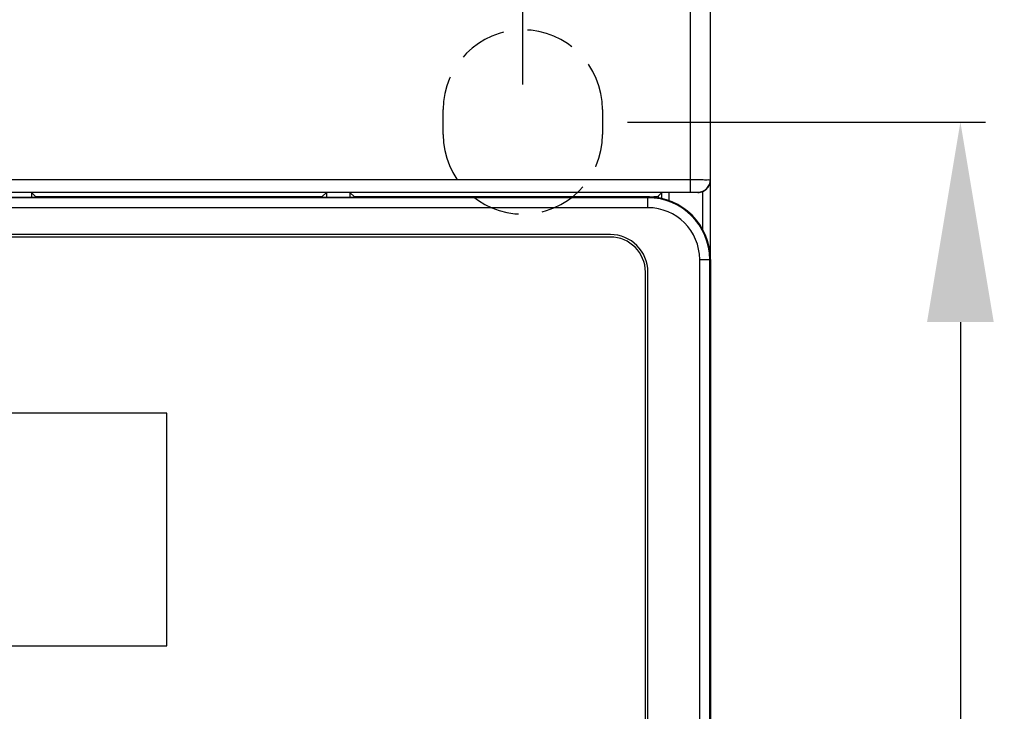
# Model space of a CAD drawing. Header units: millimetres. Extents: x 0 to 1105, y 0 to 772.
# Tile 44 of 58: x 185 to 225, y 670 to 698. Entities that reach past the tile are written whole.
import ezdxf

# ---------------------------------------------------------------- set-up
doc = ezdxf.new("R2010")
doc.units = ezdxf.units.MM
doc.header["$LTSCALE"] = 60.775
doc.header["$PDMODE"] = 3
doc.header["$PDSIZE"] = 0.3
doc.linetypes.add('HIDDEN2', pattern=[4.7625, 3.175, -1.5875])
doc.layers.get('0').update_dxf_attribs({"linetype": 'CONTINUOUS'})
doc.layers.get('Defpoints').update_dxf_attribs({"linetype": 'CONTINUOUS'})
doc.layers.add('07_ALL_FEATURES', color=7, linetype='CONTINUOUS')
doc.layers.add('DIM', color=7, linetype='CONTINUOUS')
doc.styles.get("Standard").update_dxf_attribs({"font": 'micross.ttf'})
doc.dimstyles.new('DIMSTYLE_1', dxfattribs={"dimtxt": 6, "dimasz": 3, "dimexe": 1, "dimexo": 1, "dimgap": 1.5, "dimtad": 1, "dimdec": 1, "dimzin": 0, "dimdsep": 46, "dimtxsty": 'Standard', "dimblk": '_FILLED', "dimblk1": '_FILLED', "dimblk2": '_FILLED', "dimcen": 0.09, "dimadec": 0, "dimazin": 0, "dimtp": 0.1, "dimtm": 0.1, "dimtfac": 1, "dimtdec": 1, "dimtofl": 0, "dimtmove": 0, "dimatfit": 3, "dimldrblk": '_FILLED', "dimfxl": 1, "dimtolj": 1, "dimtzin": 0, "dimarcsym": 0})

# ---------------------------------------------------------------- blocks, each defined once
blk = doc.blocks.new('_FILLED')
at = {"color": 0, "linetype": 'ByBlock'}
blk.add_solid([(0, 0), (-1, 0.1667), (-1, -0.1667)], dxfattribs=at)
blk = doc.blocks.new('*D2')
at = {"layer": 'Defpoints', "color": 0, "linetype": 'Continuous', "transparency": 16777216}
for p in [(210.468, 700.855), (210.468, 450.855), (232.968, 450.855)]:
    blk.add_point(p, dxfattribs=at)
at = {"layer": 'DIM', "color": 0, "linetype": 'Continuous', "lineweight": -2, "transparency": 16777216}
for p, q in [((211.468, 700.855), (233.968, 700.855)), ((232.968, 692.855), (232.968, 458.855)), ((211.468, 450.855), (233.968, 450.855))]:
    blk.add_line(p, q, dxfattribs=at)
at = {"layer": 'DIM', "color": 0, "linetype": 'Continuous', "lineweight": -2, "transparency": 16777216, "xscale": 8, "yscale": 8, "zscale": 8}
for p, rotation in [((232.968, 700.855), 90), ((232.968, 450.855), 270)]:
    blk.add_blockref('_FILLED', p, dxfattribs=dict(at, rotation=rotation))
at = {"layer": 'DIM', "color": 0, "linetype": 'Continuous', "transparency": 16777216, "insert": (225.468, 575.855), "char_height": 6, "attachment_point": 2, "rotation": 90}
blk.add_mtext('\\A1;H', dxfattribs=at)
blk = doc.blocks.new('*D4')
at = {"layer": 'Defpoints', "color": 0, "linetype": 'Continuous', "transparency": 16777216}
for p in [(205.468, 710.855), (90.468, 694.355), (205.468, 694.355)]:
    blk.add_point(p, dxfattribs=at)
at = {"layer": 'DIM', "color": 0, "linetype": 'Continuous', "lineweight": -2, "transparency": 16777216}
for p, q in [((90.468, 695.355), (90.468, 711.855)), ((205.468, 695.355), (205.468, 711.855)), ((98.468, 710.855), (197.468, 710.855))]:
    blk.add_line(p, q, dxfattribs=at)
at = {"layer": 'DIM', "color": 0, "linetype": 'Continuous', "lineweight": -2, "transparency": 16777216, "xscale": 8, "yscale": 8, "zscale": 8, "rotation": 180}
blk.add_blockref('_FILLED', (90.468, 710.855), dxfattribs=at)
at = {"layer": 'DIM', "color": 0, "linetype": 'Continuous', "lineweight": -2, "transparency": 16777216, "xscale": 8, "yscale": 8, "zscale": 8}
blk.add_blockref('_FILLED', (205.468, 710.855), dxfattribs=at)
at = {"layer": 'DIM', "color": 0, "linetype": 'Continuous', "transparency": 16777216, "insert": (147.968, 718.457), "char_height": 6, "attachment_point": 2}
blk.add_mtext('\\A1;W1', dxfattribs=at)
blk = doc.blocks.new('*D5')
at = {"layer": 'Defpoints', "color": 0, "linetype": 'Continuous', "transparency": 16777216}
for p in [(208.656, 693.855), (205.468, 457.105), (222.968, 457.105)]:
    blk.add_point(p, dxfattribs=at)
at = {"layer": 'DIM', "color": 0, "linetype": 'Continuous', "lineweight": -2, "transparency": 16777216}
for p, q in [((209.656, 693.855), (223.968, 693.855)), ((222.968, 685.855), (222.968, 465.105)), ((206.468, 457.105), (223.968, 457.105))]:
    blk.add_line(p, q, dxfattribs=at)
at = {"layer": 'DIM', "color": 0, "linetype": 'Continuous', "lineweight": -2, "transparency": 16777216, "xscale": 8, "yscale": 8, "zscale": 8}
for p, rotation in [((222.968, 693.855), 90), ((222.968, 457.105), 270)]:
    blk.add_blockref('_FILLED', p, dxfattribs=dict(at, rotation=rotation))
at = {"layer": 'DIM', "color": 0, "linetype": 'Continuous', "transparency": 16777216, "insert": (215.366, 575.855), "char_height": 6, "attachment_point": 2, "rotation": 90}
blk.add_mtext('\\A1;H1', dxfattribs=at)
blk = doc.blocks.new('HOLE')
at = {"layer": '07_ALL_FEATURES', "color": 7, "linetype": 'HIDDEN2', "ltscale": 0.01}
for p, q in [((202.281, 702.139), (202.281, 703.139)), ((208.656, 703.139), (208.656, 702.139))]:
    blk.add_line(p, q, dxfattribs=at)
for centre, start, end in [((205.468, 703.139), 0, 180), ((205.468, 702.139), 180, 0)]:
    blk.add_arc(centre, 3.187, start, end, dxfattribs=at)

msp = doc.modelspace()

# ---------------------------------------------------------------- linework, layer by layer
at = {"linetype": 'Continuous'}
for p, q in [((212.168, 691.05), (212.168, 698.355)), ((212.968, 691.548), (212.968, 698.355)), ((145.741, 691.55), (212.168, 691.55)), ((212.968, 688.355), (212.968, 691.535)), ((145.741, 691.05), (212.168, 691.05)), ((147.468, 690.855), (210.468, 690.855)), ((185.808, 691.037), (185.808, 690.855)), ((185.988, 690.857), (185.808, 691.037)), ((197.428, 690.857), (185.988, 690.857)), ((197.609, 691.037), (197.428, 690.857)), ((197.609, 691.037), (197.609, 690.855)), ((198.548, 691.037), (198.548, 690.855)), ((198.728, 690.857), (198.548, 691.037)), ((210.527, 690.857), (198.728, 690.857)), ((210.468, 690.427), (210.468, 690.855)), ((210.527, 690.857), (210.877, 690.891)), ((210.877, 690.891), (211.02, 691.035)), ((210.877, 690.891), (210.877, 690.817)), ((211.02, 690.793), (211.02, 691.035)), ((211.32, 690.703), (211.32, 691.037)), ((212.468, 691.037), (212.168, 691.037)), ((212.468, 691.048), (212.468, 691.037)), ((212.668, 689.534), (212.668, 691.079)), ((210.468, 690.827), (147.468, 690.827)), ((210.468, 690.427), (147.468, 690.427)), ((208.968, 689.355), (148.968, 689.355)), ((208.968, 689.255), (148.968, 689.255)), ((212.54, 662.283), (212.54, 688.355)), ((212.54, 688.355), (212.968, 688.355)), ((212.94, 662.683), (212.94, 688.355)), ((212.968, 688.355), (212.968, 662.655)), ((210.368, 646.855), (210.368, 687.855)), ((210.468, 646.855), (210.468, 687.855)), ((191.218, 682.205), (155.118, 682.205)), ((191.218, 672.905), (191.218, 682.205)), ((155.118, 672.905), (191.218, 672.905))]:
    msp.add_line(p, q, dxfattribs=at)
for centre, radius, start, end in [((212.468, 691.548), 0.5, 269.9811, 0.0167), ((212.474, 691.535), 0.494, 351.0949, 0.0002), ((210.468, 688.355), 2.5, 0, 90), ((210.468, 688.355), 2.472, 0, 90), ((210.468, 688.355), 2.072, 0, 90), ((208.968, 687.855), 1.5, 0, 90), ((208.968, 687.855), 1.4, 0, 90)]:
    msp.add_arc(centre, radius, start, end, dxfattribs=at)
msp.add_ellipse((212.468, 691.537), major_axis=(0, 0.5), ratio=0.999962, start_param=-3.141593, end_param=-2.730076, dxfattribs=at)
for points, knots in [([(212.168, 691.55), (212.27, 691.55), (212.418, 691.55), (212.606, 691.55), (212.727, 691.55), (212.823, 691.547), (212.902, 691.553), (212.935, 691.542), (212.968, 691.553), (212.968, 691.548)], [0, 0, 0, 0, 0.382398, 0.555221, 0.706769, 0.831208, 0.923725, 0.98073, 1, 1, 1, 1]), ([(212.668, 691.079), (212.749, 691.114), (212.885, 691.223), (212.95, 691.382), (212.962, 691.458)], [0, 0, 0, 0, 0.533956, 1, 1, 1, 1]), ([(212.168, 691.05), (212.206, 691.05), (212.277, 691.05), (212.361, 691.05), (212.414, 691.049), (212.443, 691.05), (212.456, 691.046), (212.468, 691.05), (212.468, 691.048)], [0, 0, 0, 0, 0.382362, 0.706701, 0.831131, 0.923645, 0.980662, 1, 1, 1, 1])]:
    msp.add_open_spline(points, degree=3, knots=knots, dxfattribs=at)

# ---------------------------------------------------------------- block references
msp.add_blockref('HOLE', (0, -8.784))

# ---------------------------------------------------------------- dimensions: what is measured, and where the dimension line sits
at = {"layer": 'DIM', "linetype": 'Continuous'}
dim = msp.add_linear_dim(base=(205.468, 710.855), p1=(90.468, 694.355), p2=(205.468, 694.355), text='W1', dimstyle='DIMSTYLE_1', override={"dimasz": 8}, dxfattribs=at)
dim.commit()
dim.dimension.update_dxf_attribs({"geometry": '*D4', "text_midpoint": (147.968, 710.855), "dimtype": 160})
for base, p1, p2, text, picture, middle in [((232.968, 450.855), (210.468, 700.855), (210.468, 450.855), 'H', '*D2', (232.968, 575.855)), ((222.968, 457.105), (208.656, 693.855), (205.468, 457.105), 'H1', '*D5', (222.968, 575.855))]:
    dim = msp.add_linear_dim(base=base, p1=p1, p2=p2, angle=270, text=text, dimstyle='DIMSTYLE_1', override={"dimasz": 8}, dxfattribs=at)
    dim.commit()
    dim.dimension.update_dxf_attribs({"geometry": picture, "text_midpoint": middle, "dimtype": 160})

doc.saveas('drawing.dxf')
